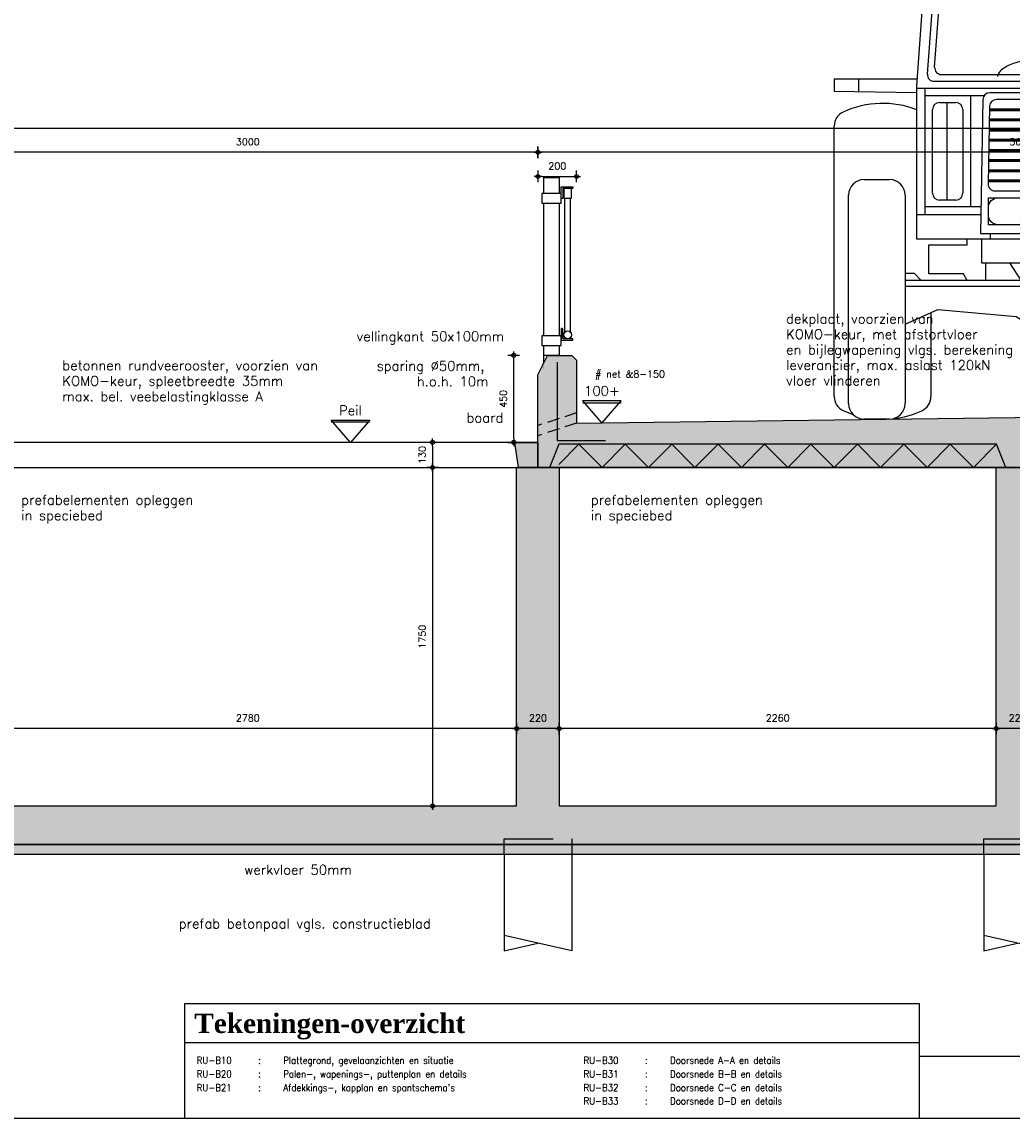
# Model space of a CAD drawing. Extents: x 0 to 38100, y 0 to 35640.
# Tile 28 of 42: x 12779 to 17898, y 23960 to 29628. Entities that reach past the tile are written whole.
import ezdxf
from ezdxf.enums import TextEntityAlignment as Align

# ---------------------------------------------------------------- set-up
doc = ezdxf.new("R2010")
doc.units = 0
doc.header["$LTSCALE"] = 20
doc.header["$PDMODE"] = 1
doc.header["$PDSIZE"] = -3
for name, pattern in [('DASHED', [19.05, 12.7, -6.35]), ('HIDDEN2', [4.7625, 3.175, -1.5875]), ('ONZBAAR', [10000000000.0, 0, -10000000000.0])]:
    doc.linetypes.add(name, pattern=pattern)
doc.layers.get('0').update_dxf_attribs({"linetype": 'CONTINUOUS'})
doc.layers.get('DEFPOINTS').update_dxf_attribs({"linetype": 'CONTINUOUS'})
for name, color, linetype in [('A--A16--_F123-_SOLID', 27, 'CONTINUOUS'), ('A--A23--_F123-', 8, 'CONTINUOUS'), ('A--A23--_F123-_SOLID', 27, 'CONTINUOUS'), ('A--L$2A-', 7, 'CONTINUOUS'), ('A--L$2A-_F123-', 1, 'CONTINUOUS'), ('A--L$4A-', 7, 'CONTINUOUS'), ('A--L$4A-_F123-', 7, 'CONTINUOUS'), ('A--L$9A-_RENVOOI', 1, 'CONTINUOUS'), ('A--L16--', 7, 'CONTINUOUS'), ('A--L16--_F-23-', 7, 'CONTINUOUS'), ('A--L16--_F123-', 3, 'CONTINUOUS'), ('A--L17--', 7, 'CONTINUOUS'), ('A--L17--_F123-', 7, 'CONTINUOUS'), ('A--L23--', 7, 'CONTINUOUS'), ('A--L23--_F123-', 3, 'CONTINUOUS'), ('A--L28BW_F-23-', 3, 'WAP150'), ('A--L79--', 7, 'CONTINUOUS'), ('A--L79--_F123-', 2, 'CONTINUOUS'), ('A--L92--', 7, 'CONTINUOUS'), ('A--L92--_F123-', 7, 'CONTINUOUS'), ('A--M$1A-_F123-_MAATV', 7, 'CONTINUOUS'), ('A--M$1A-_F123-_PEILM', 7, 'CONTINUOUS'), ('A--T$1A-_F123-_01', 7, 'CONTINUOUS'), ('A--T$1A-_F123-_0_18MM', 1, 'CONTINUOUS'), ('A--T$1A-_F123-_0_25MM', 2, 'CONTINUOUS'), ('A--T$9A-_F123-', 1, 'CONTINUOUS'), ('X--LR---_CP', 7, 'CONTINUOUS')]:
    doc.layers.add(name, color=color, linetype=linetype)
doc.styles.add('0_18', font='ROMANS.shx', dxfattribs={"height": 36})
doc.styles.add('0_25', font='ROMANS.shx', dxfattribs={"height": 50})
doc.styles.add('ALFA-0_18', font='ROMANS', dxfattribs={"width": 0.9, "height": 180})
doc.styles.add('MISO', font='ROMANS.shx')
doc.styles.add('ST-01', font='TIMESBD.TTF', dxfattribs={"height": 5})
doc.styles.get("Standard").update_dxf_attribs({"font": 'SIMPLEX'})
doc.linetypes.add('WAP150', pattern='A,1,["o",STANDARD,S=10,R=0,X=-3.6,Y=5],148,["o",STANDARD,S=10,R=0,X=-1.6,Y=5],1', length=150)
doc.dimstyles.new('DLV18', dxfattribs={"dimscale": 20, "dimtxt": 1.8, "dimasz": 1, "dimexe": 0, "dimexo": 0, "dimgap": 0, "dimtad": 0, "dimdec": 0, "dimrnd": 1, "dimzin": 0, "dimtxsty": 'MISO', "dimblk1": '$DIMDLV', "dimblk2": '$DIMDLV', "dimsah": 1, "dimcen": 0, "dimse1": 1, "dimse2": 1, "dimclrd": 256, "dimclre": 256, "dimclrt": 1, "dimazin": 3, "dimtfac": 1, "dimtdec": 0, "dimtix": 1, "dimtmove": 0, "dimatfit": 3, "dimtvp": 1.5, "dimtolj": 1, "dimtzin": 0})
doc.dimstyles.new('DLV50', dxfattribs={"dimscale": 20, "dimtxt": 5, "dimasz": 1, "dimexe": 0, "dimexo": 0, "dimgap": 0, "dimtad": 0, "dimdec": 0, "dimrnd": 1, "dimzin": 0, "dimtxsty": 'MISO', "dimblk1": '$DIMDLV', "dimblk2": '$DIMDLV', "dimsah": 1, "dimcen": 0, "dimse1": 1, "dimse2": 1, "dimclrd": 256, "dimclre": 256, "dimclrt": 4, "dimazin": 3, "dimtfac": 1, "dimtdec": 0, "dimtix": 1, "dimtmove": 0, "dimatfit": 3, "dimtvp": 0.86, "dimtolj": 1, "dimtzin": 0})

# ---------------------------------------------------------------- blocks, each defined once
blk = doc.blocks.new('*U104')
at = {"layer": 'A--A16--_F123-_SOLID', "color": 11}
for points in [[(0, 0), (0, 25), (8540, 0), (8540, 25)], [(8540, 0), (8540, -25), (0, 0), (0, -25)]]:
    blk.add_solid(points, dxfattribs=at)
at = {"layer": 'A--L16--_F-23-', "color": 3, "linetype": 'CONTINUOUS'}
for points in [[(0, 0), (0, 25), (8540, 25), (8540, 0)], [(0, 0), (0, -25), (8540, -25), (8540, 0)]]:
    blk.add_lwpolyline(points, dxfattribs=at)
blk = doc.blocks.new('QR23011-')
at = {"layer": 'A--A23--_F123-_SOLID', "linetype": 'CONTINUOUS'}
for points in [[(0, 0), (100, 0), (120, 130), (0, 130)], [(2900, 0), (3000, 0), (3000, 130), (2880, 130)]]:
    blk.add_hatch(color=27, dxfattribs=at).paths.add_polyline_path(points)
at = {"layer": 'A--L23--_F123-', "color": 1, "linetype": 'CONTINUOUS'}
blk.add_lwpolyline([(0, 0), (3000, 0), (3000, 130), (0, 130)], close=True, dxfattribs=at)
at = {"layer": 'A--L23--_F123-', "color": 3, "linetype": 'CONTINUOUS'}
for points in [[(0, 0), (100, 0), (120, 130), (0, 130)], [(3000, 0), (2900, 0), (2880, 130), (3000, 130)]]:
    blk.add_lwpolyline(points, close=True, dxfattribs=at)
at = {"layer": 'X--LR---_CP'}
blk.add_point((0, 0), dxfattribs=at)
blk = doc.blocks.new('$DIMDLV')
at = {"color": 0}
for p, q in [((-1, 0), (1, 0)), ((0, -1.5), (0, 1.5))]:
    blk.add_line(p, q, dxfattribs=at)
blk.add_circle((0, 0), 0.5, dxfattribs=at)
blk = doc.blocks.new('*D54')
at = {"layer": 'A--M$1A-_F123-_MAATV'}
blk.add_line((14902.2, 27304.1), (14902.2, 25594.1), dxfattribs=at)
at = {"layer": 'DEFPOINTS', "color": 0}
for p in [(15446.6, 27324.1), (14902.2, 25574.1), (15336.6, 25574.1)]:
    blk.add_point(p, dxfattribs=at)
at = {"layer": 'A--M$1A-_F123-_MAATV', "xscale": 20, "yscale": 20, "zscale": 20}
for p, rotation in [((14902.2, 27324.1), 90), ((14902.2, 25574.1), 270)]:
    blk.add_blockref('$DIMDLV', p, dxfattribs=dict(at, rotation=rotation))
at = {"layer": 'A--M$1A-_F123-_MAATV', "color": 1, "insert": (14848.2, 26449.1), "char_height": 36, "attachment_point": 5, "rotation": 90, "style": 'MISO'}
blk.add_mtext('\\A1;1750', dxfattribs=at)
blk = doc.blocks.new('*D59')
at = {"layer": 'A--M$1A-_F123-_MAATV'}
blk.add_line((17796.6, 25974.1), (15576.6, 25974.1), dxfattribs=at)
at = {"layer": 'DEFPOINTS', "color": 0}
for p in [(15556.6, 25974.1), (15556.6, 25574.1), (17816.6, 25574.1)]:
    blk.add_point(p, dxfattribs=at)
at = {"layer": 'A--M$1A-_F123-_MAATV', "xscale": 20, "yscale": 20, "zscale": 20, "rotation": 180}
blk.add_blockref('$DIMDLV', (15556.6, 25974.1), dxfattribs=at)
at = {"layer": 'A--M$1A-_F123-_MAATV', "xscale": 20, "yscale": 20, "zscale": 20}
blk.add_blockref('$DIMDLV', (17816.6, 25974.1), dxfattribs=at)
at = {"layer": 'A--M$1A-_F123-_MAATV', "color": 1, "insert": (16686.6, 26028.1), "char_height": 36, "attachment_point": 5, "style": 'MISO'}
blk.add_mtext('\\A1;2260', dxfattribs=at)
blk = doc.blocks.new('Q010075-')
at = {"layer": 'A--L17--_F123-', "color": 1, "linetype": 'DASHED'}
blk.add_lwpolyline([(-175, 0), (-175, 80), (175, 80), (175, 0)], dxfattribs=at)
at = {"layer": 'A--L17--_F123-', "color": 1, "linetype": 'CONTINUOUS'}
for points in [[(175, 0), (175, -500), (-175, -420)], [(-175, 0), (-175, -500), (0, -460)]]:
    blk.add_lwpolyline(points, dxfattribs=at)
at = {"layer": 'X--LR---_CP'}
for p in [(-175, 0), (-175, 0), (175, 0)]:
    blk.add_point(p, dxfattribs=at)
blk = doc.blocks.new('*D61')
at = {"layer": 'A--M$1A-_F123-_MAATV'}
blk.add_line((15316.6, 25974.1), (12576.6, 25974.1), dxfattribs=at)
at = {"layer": 'DEFPOINTS', "color": 0}
for p in [(12556.6, 25974.1), (12556.6, 25574.1), (15336.6, 25574.1)]:
    blk.add_point(p, dxfattribs=at)
at = {"layer": 'A--M$1A-_F123-_MAATV', "xscale": 20, "yscale": 20, "zscale": 20, "rotation": 180}
blk.add_blockref('$DIMDLV', (12556.6, 25974.1), dxfattribs=at)
at = {"layer": 'A--M$1A-_F123-_MAATV', "xscale": 20, "yscale": 20, "zscale": 20}
blk.add_blockref('$DIMDLV', (15336.6, 25974.1), dxfattribs=at)
at = {"layer": 'A--M$1A-_F123-_MAATV', "color": 1, "insert": (13946.6, 26028.1), "char_height": 36, "attachment_point": 5, "style": 'MISO'}
blk.add_mtext('\\A1;2780', dxfattribs=at)
blk = doc.blocks.new('*D60')
at = {"layer": 'A--M$1A-_F123-_MAATV'}
blk.add_line((15536.6, 25974.1), (15356.6, 25974.1), dxfattribs=at)
at = {"layer": 'DEFPOINTS', "color": 0}
for p in [(15336.6, 25974.1), (15336.6, 25574.1), (15556.6, 25574.1)]:
    blk.add_point(p, dxfattribs=at)
at = {"layer": 'A--M$1A-_F123-_MAATV', "xscale": 20, "yscale": 20, "zscale": 20, "rotation": 180}
blk.add_blockref('$DIMDLV', (15336.6, 25974.1), dxfattribs=at)
at = {"layer": 'A--M$1A-_F123-_MAATV', "xscale": 20, "yscale": 20, "zscale": 20}
blk.add_blockref('$DIMDLV', (15556.6, 25974.1), dxfattribs=at)
at = {"layer": 'A--M$1A-_F123-_MAATV', "color": 1, "insert": (15446.6, 26028.1), "char_height": 36, "attachment_point": 5, "style": 'MISO'}
blk.add_mtext('\\A1;220', dxfattribs=at)
blk = doc.blocks.new('*D58')
at = {"layer": 'A--M$1A-_F123-_MAATV'}
blk.add_line((18016.6, 25974.1), (17836.6, 25974.1), dxfattribs=at)
at = {"layer": 'DEFPOINTS', "color": 0}
for p in [(17816.6, 25974.1), (17816.6, 25574.1), (18036.6, 25574.1)]:
    blk.add_point(p, dxfattribs=at)
at = {"layer": 'A--M$1A-_F123-_MAATV', "xscale": 20, "yscale": 20, "zscale": 20, "rotation": 180}
blk.add_blockref('$DIMDLV', (17816.6, 25974.1), dxfattribs=at)
at = {"layer": 'A--M$1A-_F123-_MAATV', "xscale": 20, "yscale": 20, "zscale": 20}
blk.add_blockref('$DIMDLV', (18036.6, 25974.1), dxfattribs=at)
at = {"layer": 'A--M$1A-_F123-_MAATV', "color": 1, "insert": (17926.6, 26028.1), "char_height": 36, "attachment_point": 5, "style": 'MISO'}
blk.add_mtext('\\A1;220', dxfattribs=at)
blk = doc.blocks.new('*U296')
at = {"layer": 'A--A23--_F123-', "linetype": 'CONTINUOUS'}
for p, q in [((-2160, 60), (-2264, -44)), ((-2160, 60), (-2040, -60)), ((-1920, 60), (-2040, -60)), ((-1920, 60), (-1800, -60)), ((-1680, 60), (-1800, -60)), ((-1680, 60), (-1560, -60)), ((-1440, 60), (-1560, -60)), ((-1440, 60), (-1320, -60)), ((-1200, 60), (-1320, -60)), ((-1200, 60), (-1080, -60)), ((-960, 60), (-1080, -60)), ((-960, 60), (-840, -60)), ((-720, 60), (-840, -60)), ((-720, 60), (-600, -60)), ((-480, 60), (-600, -60)), ((-480, 60), (-360, -60)), ((-240, 60), (-360, -60)), ((-240, 60), (-120, -60)), ((0, 60), (-120, -60))]:
    blk.add_line(p, q, dxfattribs=at)
blk = doc.blocks.new('*U106')
at = {"layer": 'A--L23--_F123-', "color": 250, "linetype": 'ONZBAAR'}
for points in [[(0, 0), (0, 60), (-2264, 60), (-2264, 0)], [(0, 0), (0, -60), (-2264, -60), (-2264, 0)]]:
    blk.add_lwpolyline(points, dxfattribs=at)
at = {"layer": 'A--A23--_F123-'}
blk.add_blockref('*U296', (0, 0), dxfattribs=at)
blk = doc.blocks.new('QR79004-')
at = {"layer": 'A--L79--_F123-', "color": 1, "linetype": 'CONTINUOUS'}
for p, q in [((70, 120.3), (70, 812.6)), ((98, 120.3), (98, 812.6))]:
    blk.add_line(p, q, dxfattribs=at)
for points in [[(-40, 920), (40, 920), (40, 837.6), (-40, 837.6)], [(64, 812.6), (104, 812.6), (104, 862.6), (64, 862.6)], [(-50, 787.6), (50, 787.6), (50, 837.6), (-50, 837.6)], [(-40, 787.6), (40, 787.6), (40, 100), (-40, 100)], [(-50, 50), (50, 50), (50, 100), (-50, 100)], [(-40, 50), (40, 50), (40, 0), (-40, 0)]]:
    blk.add_lwpolyline(points, close=True, dxfattribs=at)
at = {"layer": 'A--L79--_F123-', "color": 2, "linetype": 'CONTINUOUS'}
for points in [[(50, 870.6), (110, 870.6), (110, 864.6, -0.414214), (108, 862.6), (61.5, 862.6, 0.414214), (58, 859.1), (58, 812.6, -0.414214), (56, 810.6), (50, 810.6)], [(50, 78), (110, 78), (110, 84, 0.414214), (108, 86), (61.5, 86, -0.414214), (58, 89.5), (58, 136, 0.414214), (56, 138), (50, 138)]]:
    blk.add_lwpolyline(points, format="xyb", close=True, dxfattribs=at)
at = {"layer": 'A--L79--_F123-', "color": 1, "linetype": 'CONTINUOUS'}
blk.add_circle((84, 106), 20, dxfattribs=at)
at = {"layer": 'X--LR---_CP', "linetype": 'CONTINUOUS'}
blk.add_point((0, 0), dxfattribs=at)
blk = doc.blocks.new('*D52')
at = {"layer": 'A--M$1A-_F123-_MAATV', "linetype": 'CONTINUOUS'}
blk.add_line((15321.6, 27474.1), (15321.6, 27884.1), dxfattribs=at)
at = {"layer": 'DEFPOINTS', "color": 0, "linetype": 'CONTINUOUS'}
for p in [(15321.6, 27904.1), (15496.6, 27904.1), (15446.6, 27454.1)]:
    blk.add_point(p, dxfattribs=at)
at = {"layer": 'A--M$1A-_F123-_MAATV', "linetype": 'CONTINUOUS', "xscale": 20, "yscale": 20, "zscale": 20}
for p, rotation in [((15321.6, 27904.1), 90), ((15321.6, 27454.1), 270)]:
    blk.add_blockref('$DIMDLV', p, dxfattribs=dict(at, rotation=rotation))
at = {"layer": 'A--M$1A-_F123-_MAATV', "color": 1, "linetype": 'CONTINUOUS', "insert": (15267.6, 27679.1), "char_height": 36, "attachment_point": 5, "rotation": 90, "style": 'MISO'}
blk.add_mtext('\\A1;450', dxfattribs=at)
blk = doc.blocks.new('*D53')
at = {"layer": 'A--M$1A-_F123-_MAATV'}
blk.add_line((14902.2, 27434.1), (14902.2, 27344.1), dxfattribs=at)
at = {"layer": 'DEFPOINTS', "color": 0}
for p in [(15446.6, 27454.1), (14902.2, 27324.1), (15446.6, 27324.1)]:
    blk.add_point(p, dxfattribs=at)
at = {"layer": 'A--M$1A-_F123-_MAATV', "xscale": 20, "yscale": 20, "zscale": 20}
for p, rotation in [((14902.2, 27454.1), 90), ((14902.2, 27324.1), 270)]:
    blk.add_blockref('$DIMDLV', p, dxfattribs=dict(at, rotation=rotation))
at = {"layer": 'A--M$1A-_F123-_MAATV', "color": 1, "insert": (14848.2, 27389.1), "char_height": 36, "attachment_point": 5, "rotation": 90, "style": 'MISO'}
blk.add_mtext('\\A1;130', dxfattribs=at)
blk = doc.blocks.new('*D110')
at = {"layer": 'A--M$1A-_F123-_MAATV'}
blk.add_line((20426.6, 28954.1), (15466.6, 28954.1), dxfattribs=at)
at = {"layer": 'DEFPOINTS', "color": 0}
for p in [(15446.6, 28954.1), (20446.6, 27554.1), (15446.6, 27454.1)]:
    blk.add_point(p, dxfattribs=at)
at = {"layer": 'A--M$1A-_F123-_MAATV', "xscale": 20, "yscale": 20, "zscale": 20, "rotation": 180}
blk.add_blockref('$DIMDLV', (15446.6, 28954.1), dxfattribs=at)
at = {"layer": 'A--M$1A-_F123-_MAATV', "xscale": 20, "yscale": 20, "zscale": 20}
blk.add_blockref('$DIMDLV', (20446.6, 28954.1), dxfattribs=at)
at = {"layer": 'A--M$1A-_F123-_MAATV', "color": 1, "insert": (17946.6, 29008.1), "char_height": 36, "attachment_point": 5, "style": 'MISO'}
blk.add_mtext('\\A1;5000', dxfattribs=at)
blk = doc.blocks.new('*D111')
at = {"layer": 'A--M$1A-_F123-_MAATV'}
blk.add_line((15426.6, 28954.1), (12466.6, 28954.1), dxfattribs=at)
at = {"layer": 'DEFPOINTS', "color": 0}
for p in [(12446.6, 28954.1), (12446.6, 27454.1), (15446.6, 27454.1)]:
    blk.add_point(p, dxfattribs=at)
at = {"layer": 'A--M$1A-_F123-_MAATV', "xscale": 20, "yscale": 20, "zscale": 20, "rotation": 180}
blk.add_blockref('$DIMDLV', (12446.6, 28954.1), dxfattribs=at)
at = {"layer": 'A--M$1A-_F123-_MAATV', "xscale": 20, "yscale": 20, "zscale": 20}
blk.add_blockref('$DIMDLV', (15446.6, 28954.1), dxfattribs=at)
at = {"layer": 'A--M$1A-_F123-_MAATV', "color": 1, "insert": (13946.6, 29008.1), "char_height": 36, "attachment_point": 5, "style": 'MISO'}
blk.add_mtext('\\A1;3000', dxfattribs=at)
blk = doc.blocks.new('*D117')
at = {"layer": 'A--M$1A-_F123-_MAATV'}
blk.add_line((2266.6, 29079.1), (20526.6, 29079.1), dxfattribs=at)
at = {"layer": 'DEFPOINTS', "color": 0}
for p in [(20546.6, 29079.1), (2246.6, 27324.1), (20546.6, 27324.1)]:
    blk.add_point(p, dxfattribs=at)
at = {"layer": 'A--M$1A-_F123-_MAATV', "xscale": 20, "yscale": 20, "zscale": 20, "rotation": 180}
blk.add_blockref('$DIMDLV', (2246.6, 29079.1), dxfattribs=at)
at = {"layer": 'A--M$1A-_F123-_MAATV', "xscale": 20, "yscale": 20, "zscale": 20}
blk.add_blockref('$DIMDLV', (20546.6, 29079.1), dxfattribs=at)
at = {"layer": 'A--M$1A-_F123-_MAATV', "color": 4, "insert": (11396.6, 29165.1), "char_height": 100, "attachment_point": 5, "style": 'MISO'}
blk.add_mtext('\\A1;18300', dxfattribs=at)
blk = doc.blocks.new('QD92011-')
at = {"layer": 'A--L92--_F123-', "color": 1}
for p, q in [((-506.2, 2666.2), (184.2, 2666.2)), ((-394.7, 2695), (213.2, 2695)), ((-394.7, 2666.2), (-394.7, 2695)), ((279.3, 2695), (394.7, 2695)), ((285.8, 2666.2), (506.2, 2666.2)), ((394.7, 2666.2), (394.7, 2695)), ((-551.1, 2492.5), (-541.1, 2633.7)), ((-472.4, 2636.8), (163.4, 2636.8)), ((282.3, 2636.8), (472.4, 2636.8)), ((551.1, 2492.5), (541.1, 2633.7)), ((-515.2, 2492.5), (-507.3, 2604.3)), ((148.4, 2277.3), (148.4, 2606.5)), ((217.1, 2580.3), (250, 2604.7)), ((217.1, 2277.3), (217.1, 2580.3)), ((515.2, 2492.5), (507.3, 2604.3)), ((-641.2, 1723.8), (-587.8, 2460)), ((148.4, 2492.5), (-552.9, 2492.5)), ((148.4, 2440.5), (-504.6, 2440.5)), ((551.1, 2492.5), (217.1, 2492.5)), ((504.6, 2440.5), (217.1, 2440.5)), ((641.2, 1723.8), (587.8, 2460)), ((-586.3, 1784.5), (-539.5, 2408)), ((148.4, 2405.5), (-472, 2405.5)), ((472, 2405.5), (217.1, 2405.5)), ((586.3, 1784.5), (539.5, 2408)), ((-548.7, 1819.5), (-506.9, 2373)), ((548.7, 1819.5), (506.9, 2373)), ((-875.4, 2319.9), (-877.6, 2295.5)), ((-601.6, 2270.6), (-877.6, 2295.5)), ((-599.8, 2295.1), (-875.4, 2319.9)), ((112.1, 2178.9), (148.4, 2277.3)), ((148.4, 2277.3), (217.1, 2277.3)), ((182.8, 2277.3), (182.8, 1687.3)), ((253.5, 2178.9), (217.1, 2277.3)), ((599.8, 2295.1), (875.4, 2319.9)), ((601.6, 2270.6), (877.6, 2295.5)), ((875.4, 2319.9), (877.6, 2295.5)), ((112.1, 1687.3), (112.1, 2178.9)), ((253.5, 1687.3), (253.5, 2178.9)), ((-1067.7, 1757.7), (-1067.7, 1695.7)), ((-638.7, 1757.7), (-1067.7, 1757.7)), ((-940.3, 1693.6), (-940.3, 1757.7)), ((-513.8, 1782), (112.1, 1782)), ((253.5, 1782), (513.8, 1782)), ((638.7, 1757.7), (1067.7, 1757.7)), ((940.3, 1693.6), (940.3, 1757.7)), ((1067.7, 1757.7), (1067.7, 1695.7)), ((-641.2, 929.8), (-641.2, 1723.8)), ((112.1, 1710.4), (-641.2, 1710.4)), ((-599.2, 1710.4), (-599.2, 1058.1)), ((-551.4, 1746.9), (112.1, 1746.9)), ((253.5, 1746.9), (551.4, 1746.9)), ((641.2, 1710.4), (253.5, 1710.4)), ((599.2, 1710.4), (599.2, 1058.1)), ((641.2, 929.8), (641.2, 1723.8)), ((-1067.7, 1695.7), (-641.2, 1688.8)), ((-293.7, 1670.9), (-599.2, 1670.9)), ((-363.2, 1670.9), (-363.2, 1098.5)), ((-299, 1652.9), (-311.2, 959.6)), ((264, 1687.3), (-264, 1687.3)), ((229.6, 1652.3), (-229.6, 1652.3)), ((293.7, 1670.9), (599.2, 1670.9)), ((299, 1652.9), (311.2, 959.6)), ((363.2, 1670.9), (363.2, 1098.5)), ((1067.7, 1695.7), (641.2, 1688.8)), ((-559, 1168), (-559, 1601.4)), ((-524, 1636.4), (-438.4, 1636.4)), ((-484.6, 1133), (-484.6, 1636.4)), ((-403.4, 1601.4), (-403.4, 1168)), ((-264.6, 1617.9), (-271.7, 1215.2)), ((264.6, 1617.9), (271.7, 1215.2)), ((403.4, 1601.4), (403.4, 1168)), ((524, 1636.4), (438.4, 1636.4)), ((484.6, 1133), (484.6, 1636.4)), ((559, 1168), (559, 1601.4)), ((-1067.9, 117.1), (-1067.9, 1515)), ((1067.9, 117.1), (1067.9, 1515)), ((-913.5, 1238.7), (-781.4, 1238.7)), ((913.5, 1238.7), (781.4, 1238.7)), ((-993.5, 80), (-993.5, 1158.7)), ((-701.4, 1158.7), (-701.4, 80)), ((-236.7, 1179.6), (236.7, 1179.6)), ((220.5, 1144.6), (118.6, 1144.6)), ((701.4, 1158.7), (701.4, 80)), ((993.5, 80), (993.5, 1158.7)), ((-308.8, 1098.5), (-599.2, 1098.5)), ((-438.4, 1133), (-524, 1133)), ((68.6, 1094.6), (68.6, 1055.3)), ((270.5, 1055.3), (270.5, 1094.6)), ((308.8, 1098.5), (599.2, 1098.5)), ((438.4, 1133), (524, 1133)), ((-641.2, 1058.1), (-309.5, 1058.1)), ((641.2, 1058.1), (309.5, 1058.1)), ((118.6, 1005.3), (220.5, 1005.3)), ((-300.1, 929.8), (-641.2, 929.8)), ((-380.8, 902), (-380.8, 929.8)), ((-311.2, 959.6), (311.2, 959.6)), ((306, 929.8), (-306, 929.8)), ((-306, 929.8), (-306, 808.9)), ((-259.8, 929.8), (-259.8, 959.6)), ((-97.9, 929.8), (-97.9, 808.9)), ((-56.9, 929.8), (-56.9, 808.9)), ((56.9, 929.8), (56.9, 808.9)), ((97.9, 929.8), (97.9, 808.9)), ((259.8, 929.8), (259.8, 959.6)), ((300.1, 929.8), (641.2, 929.8)), ((306, 929.8), (306, 808.9)), ((380.8, 902), (380.8, 929.8)), ((-578.1, 902), (-380.8, 902)), ((-578.1, 751.6), (-578.1, 902)), ((578.1, 902), (380.8, 902)), ((578.1, 751.6), (578.1, 902)), ((-306, 808.9), (306, 808.9)), ((-283.4, 716.9), (-283.4, 808.9)), ((-161.5, 808.9), (-75.2, 675.5)), ((161.5, 808.9), (75.2, 675.5)), ((283.4, 716.9), (283.4, 808.9)), ((-653.5, 752.1), (-701.4, 752.1)), ((-618.5, 716.9), (-653.5, 752.1)), ((-399, 751.6), (-578.1, 751.6)), ((-381.2, 716.9), (-399, 751.6)), ((381.2, 716.9), (399, 751.6)), ((399, 751.6), (578.1, 751.6)), ((618.5, 716.9), (653.5, 752.1)), ((653.5, 752.1), (701.4, 752.1)), ((-102, 716.9), (-701.4, 716.9)), ((-81.9, 685.8), (-701.4, 685.8)), ((81.9, 685.8), (701.4, 685.8)), ((102, 716.9), (701.4, 716.9)), ((-75.2, 675.5), (-75.2, 559.9)), ((75.2, 675.5), (75.2, 559.9)), ((-701.4, 491.8), (-532.2, 566.8)), ((-567.9, 551), (-567.9, 116.3)), ((-532.2, 566.8), (-127.1, 530.9)), ((-127.1, 530.9), (-63.7, 490.4)), ((-75.2, 559.9), (75.2, 559.9)), ((127.1, 530.9), (63.7, 490.4)), ((532.2, 566.8), (127.1, 530.9)), ((701.4, 491.8), (532.2, 566.8)), ((567.9, 551), (567.9, 116.3)), ((-63.7, 490.4), (63.7, 490.4)), ((-781.4, 0), (-913.5, 0)), ((781.4, 0), (913.5, 0))]:
    blk.add_line(p, q, dxfattribs=at)
for points in [[(250, 2604.7, 0.14909), (262.3, 2608.2, 0.107086), (274.9, 2620.7, 0.075711), (282.6, 2637.9, 0.062535), (285.8, 2660.3, 0.062535), (283.5, 2682.9, 0.075711), (276.5, 2700.4, 0.107086), (264.5, 2713.4, 0.14909), (252.3, 2717.4, 0.14909), (240, 2713.9, 0.107086), (227.4, 2701.4, 0.075711), (219.8, 2684.2, 0.062535), (216.5, 2661.8, 0.062535), (218.8, 2639.2, 0.075711), (225.8, 2621.7, 0.107086), (237.8, 2608.7, 0.14909)], [(-220.5, 1144.6), (-118.6, 1144.6, -0.414214), (-68.6, 1094.6), (-68.6, 1055.3, -0.414214), (-118.6, 1005.3), (-220.5, 1005.3, -0.414214), (-270.5, 1055.3), (-270.5, 1094.6, -0.414214)]]:
    blk.add_lwpolyline(points, format="xyb", close=True, dxfattribs=at)
for points in [[(-763.3, 2285.2), (-761.6, 2251.2, -0.428618), (-806.6, 2204), (-889.8, 2204, -0.399954), (-934.7, 2246.8), (-942.2, 2399.8, -0.428618), (-897.3, 2447)], [(-897.3, 2447), (-814.1, 2447, -0.399954), (-769.1, 2404.2), (-764.5, 2309.9, -0.428618)], [(763.3, 2285.2), (761.6, 2251.2, 0.428618), (806.6, 2204), (889.8, 2204, 0.399954), (934.7, 2246.8), (942.2, 2399.8, 0.428618), (897.3, 2447)], [(897.3, 2447), (814.1, 2447, 0.399954), (769.1, 2404.2), (764.5, 2309.9, 0.428618)], [(8.8, 1861.2, 0.041003), (-85.7, 1853.5, 0.054053), (-155.1, 1834.1, 0.097097), (-210.4, 1798.4, 0.180079), (-222.8, 1772.4, 0.055719)], [(112.1, 1851.9, 0.006686), (103.3, 1853.5, 0.041003), (8.8, 1861.2, 0.041003)], [(112.1, 1851.9, 0.006686), (103.3, 1853.5, 0.041003), (8.8, 1861.2, 0.041003)], [(112.1, 1851.9, 0.006686), (103.3, 1853.5, 0.041003), (8.8, 1861.2, 0.041003)], [(112.1, 1851.9, 0.006686), (103.3, 1853.5, 0.041003), (8.8, 1861.2, 0.041003)], [(112.1, 1851.9, 0.006686), (103.3, 1853.5, 0.041003), (8.8, 1861.2, 0.041003)], [(112.1, 1851.9, 0.006686), (103.3, 1853.5, 0.041003), (8.8, 1861.2, 0.041003)], [(112.1, 1851.9, 0.006686), (103.3, 1853.5, 0.041003), (8.8, 1861.2, 0.041003)]]:
    blk.add_lwpolyline(points, format="xyb", dxfattribs=at)
at = {"layer": 'A--L92--_F123-', "color": 1, "const_width": 15}
for points in [[(265, 1599.8), (-265, 1599.8)], [(265.9, 1547.2), (-265.9, 1547.2)], [(266.8, 1494.7), (-266.8, 1494.7)], [(267.7, 1442.1), (-267.7, 1442.1)], [(268.7, 1389.6), (-268.7, 1389.6)], [(269.6, 1337), (-269.6, 1337)], [(270.5, 1284.4), (-270.5, 1284.4)]]:
    blk.add_lwpolyline(points, dxfattribs=at)
blk.add_lwpolyline([(271.4, 1231.9), (-271.4, 1231.9)], close=True, dxfattribs=at)
at = {"layer": 'A--L92--_F123-', "color": 1}
for points in [[(-270.5, 1144.6), (-68.6, 1144.6), (-68.6, 1005.3), (-270.5, 1005.3)], [(270.5, 1144.6), (68.6, 1144.6), (68.6, 1005.3), (270.5, 1005.3)]]:
    blk.add_lwpolyline(points, close=True, dxfattribs=at)
blk.add_circle((0, 623.1), 46.3, dxfattribs=at)
for centre, radius, start, end in [((-506.2, 2631.2), 35, 90, 175.9565), ((354.3, 2523.7), 221.9, 121.0137, 158.0815), ((506.2, 2631.2), 35, 4.0435, 90), ((-472.4, 2601.8), 35, 90, 175.9565), ((472.4, 2601.8), 35, 4.0435, 90), ((-552.9, 2457.5), 35, 90, 175.8567), ((-504.6, 2405.5), 35, 90, 175.8567), ((504.6, 2405.5), 35, 4.1433, 90), ((552.9, 2457.5), 35, 4.1433, 90), ((-472, 2370.5), 35, 90, 175.8567), ((472, 2370.5), 35, 4.1433, 90), ((-513.8, 1817), 35, 175.8567, 270), ((513.8, 1817), 35, 270, 4.1433), ((-551.4, 1781.9), 35, 175.8567, 270), ((551.4, 1781.9), 35, 270, 4.1433), ((-264, 1652.3), 35, 90, 178.9898), ((-229.6, 1617.3), 35, 90, 178.9898), ((229.6, 1617.3), 35, 1.0102, 90), ((264, 1652.3), 35, 1.0102, 90), ((-987.9, 1515), 80, 114.9976, 180), ((-817.1, 1148.5), 484.3, 68.7011, 114.9976), ((-524, 1601.4), 35, 90, 180), ((-438.4, 1601.4), 35, 0, 90), ((438.4, 1601.4), 35, 90, 180), ((524, 1601.4), 35, 0, 90), ((817.1, 1148.5), 484.3, 65.0024, 111.2989), ((987.9, 1515), 80, 0, 65.0024), ((-913.5, 1158.7), 80, 90, 180), ((-781.4, 1158.7), 80, 0, 90), ((-236.7, 1214.6), 35, 178.9898, 270), ((236.7, 1214.6), 35, 270, 1.0102), ((781.4, 1158.7), 80, 90, 180), ((913.5, 1158.7), 80, 0, 90), ((-524, 1168), 35, 180, 270), ((-438.4, 1168), 35, 270, 0), ((118.6, 1094.6), 50, 90, 180), ((220.5, 1094.6), 50, 0, 90), ((438.4, 1168), 35, 180, 270), ((524, 1168), 35, 270, 0), ((118.6, 1055.3), 50, 180, 270), ((220.5, 1055.3), 50, 270, 0), ((-987.9, 117.1), 80, 180, 245.0024), ((-647.9, 116.3), 80, 294.7405, 0), ((647.9, 116.3), 80, 180, 245.2595), ((987.9, 117.1), 80, 294.9976, 0), ((-913.5, 80), 80, 180, 270), ((-781.4, 80), 80, 270, 0), ((781.4, 80), 80, 180, 270), ((913.5, 80), 80, 270, 0), ((-817.1, 483.5), 484.3, 245.0024, 251.4844), ((-817.1, 483.5), 484.3, 276.5102, 294.7405), ((817.1, 483.5), 484.3, 245.2595, 263.4898), ((817.1, 483.5), 484.3, 288.5156, 294.9976)]:
    blk.add_arc(centre, radius, start, end, dxfattribs=at)
blk = doc.blocks.new('KA-A1-2X')
at = {"layer": 'A--L$2A-_F123-', "color": 4}
blk.add_lwpolyline([(10, 10), (1251, 10), (1251, 584), (10, 584)], close=True, dxfattribs=at)
blk = doc.blocks.new('ST-XT-MC')
at = {"layer": 'A--L$4A-_F123-', "color": 4}
blk.add_lwpolyline([(-190, 0), (-190, 16), (0, 16), (0, 0)], dxfattribs=at)
at = {"layer": 'A--T$1A-_F123-_01', "color": 7, "style": 'ST-01'}
blk.add_text('Alle maten in het werk controleren', height=5, dxfattribs=at).set_placement((-95, 8), align=Align.CENTER)
blk = doc.blocks.new('*D324')
at = {"layer": 'A--M$1A-_F123-_MAATV'}
blk.add_line((15466.6, 28829.1), (15626.6, 28829.1), dxfattribs=at)
at = {"layer": 'DEFPOINTS', "color": 0}
for p in [(15646.6, 28829.1), (15646.6, 27554.1), (15446.6, 27454.1)]:
    blk.add_point(p, dxfattribs=at)
at = {"layer": 'A--M$1A-_F123-_MAATV', "xscale": 20, "yscale": 20, "zscale": 20, "rotation": 180}
blk.add_blockref('$DIMDLV', (15446.6, 28829.1), dxfattribs=at)
at = {"layer": 'A--M$1A-_F123-_MAATV', "xscale": 20, "yscale": 20, "zscale": 20}
blk.add_blockref('$DIMDLV', (15646.6, 28829.1), dxfattribs=at)
at = {"layer": 'A--M$1A-_F123-_MAATV', "color": 1, "insert": (15546.6, 28883.1), "char_height": 36, "attachment_point": 5, "style": 'MISO'}
blk.add_mtext('\\A1;200', dxfattribs=at)

msp = doc.modelspace()

# ---------------------------------------------------------------- hatches: boundary and pattern name
at = {"layer": 'A--A16--_F123-_SOLID'}
msp.add_hatch(color=256, dxfattribs=at).paths.add_polyline_path([(18036.6, 25574.1), (20296.6, 25574.1), (20296.6, 27324.1), (20546.6, 27324.1), (20546.6, 25574.1), (20696.6, 25574.1), (20696.6, 25374.1), (12156.6, 25374.1), (12156.6, 25574.1), (12306.6, 25574.1), (12306.6, 27454.1), (12446.6, 27454.1), (12446.6, 27324.1), (12556.6, 27324.1), (12556.6, 25574.1), (15336.6, 25574.1), (15336.6, 27324.1), (15556.6, 27324.1), (15556.6, 25574.1), (17816.6, 25574.1), (17816.6, 27324.1), (18036.6, 27324.1)])
at = {"layer": 'A--A23--_F123-_SOLID', "linetype": 'CONTINUOUS'}
for color, points in [(27, [(20446.6, 27554.1), (20446.6, 27324.1), (20386.6, 27324.1), (20338.6, 27444.1), (18034.6, 27444.1), (17986.6, 27324.1), (17866.6, 27324.1), (17818.6, 27444.1), (15554.6, 27444.1), (15506.6, 27324.1), (15446.6, 27324.1), (15446.6, 27804.1), (15496.6, 27904.1), (15621.6, 27904.1), (15646.6, 27879.1), (15646.6, 27554.1), (18046.6, 27584.1)]), (25, [(17866.6, 27324.1), (17818.6, 27444.1), (15554.6, 27444.1), (15506.6, 27324.1)])]:
    msp.add_hatch(color=color, dxfattribs=at).paths.add_polyline_path(points)

# ---------------------------------------------------------------- linework, layer by layer
at = {"layer": 'A--A23--_F123-_SOLID', "color": 25, "linetype": 'CONTINUOUS'}
msp.add_line((15476.6, 27879.1), (15476.6, 27879.1), dxfattribs=at)
at = {"layer": 'A--A23--_F123-_SOLID', "color": 27, "linetype": 'CONTINUOUS'}
msp.add_lwpolyline([(20446.6, 27554.1), (20446.6, 27554.1), (20446.6, 27554.1), (20446.6, 27554.1), (20446.6, 27554.1), (20446.6, 27324.1), (20386.6, 27324.1), (20338.6, 27444.1), (18034.6, 27444.1), (17986.6, 27324.1), (17866.6, 27324.1), (17818.6, 27444.1), (15554.6, 27444.1), (15506.6, 27324.1), (15506.6, 27324.1), (15506.6, 27324.1), (15446.6, 27324.1), (15446.6, 27804.1), (15496.6, 27904.1), (15621.6, 27904.1), (15646.6, 27879.1), (15646.6, 27554.1), (18046.6, 27584.1), (20446.6, 27554.1)], close=True, dxfattribs=at)
at = {"layer": 'A--A23--_F123-_SOLID', "color": 25, "linetype": 'CONTINUOUS'}
msp.add_lwpolyline([(17866.6, 27324.1), (17818.6, 27444.1), (15554.6, 27444.1), (15506.6, 27324.1)], close=True, dxfattribs=at)
at = {"layer": 'A--L16--_F123-'}
msp.add_lwpolyline([(18036.6, 25574.1), (20296.6, 25574.1), (20296.6, 27324.1), (20546.6, 27324.1), (20546.6, 25574.1), (20696.6, 25574.1), (20696.6, 25374.1), (12156.6, 25374.1), (12156.6, 25574.1), (12306.6, 25574.1), (12306.6, 27454.1), (12446.6, 27454.1), (12446.6, 27324.1), (12556.6, 27324.1), (12556.6, 25574.1), (15336.6, 25574.1), (15336.6, 27324.1), (15556.6, 27324.1), (15556.6, 25574.1), (17816.6, 25574.1), (17816.6, 27324.1), (18036.6, 27324.1)], close=True, dxfattribs=at)
at = {"layer": 'A--L23--_F123-', "color": 8, "linetype": 'CONTINUOUS'}
msp.add_line((15476.6, 27864.1), (15476.6, 27904.1), dxfattribs=at)
at = {"layer": 'A--L23--_F123-', "color": 3, "linetype": 'CONTINUOUS'}
msp.add_lwpolyline([(15446.6, 27324.1), (15446.6, 27804.1), (15496.6, 27904.1), (15621.6, 27904.1), (15646.6, 27879.1), (15646.6, 27554.1), (18046.6, 27584.1), (20446.6, 27554.1), (20446.6, 27554.1), (20446.6, 27554.1), (20446.6, 27554.1), (20446.6, 27554.1), (20446.6, 27324.1), (15506.6, 27324.1), (15506.6, 27324.1)], close=True, dxfattribs=at)
at = {"layer": 'A--L23--_F123-', "color": 2, "linetype": 'CONTINUOUS'}
msp.add_lwpolyline([(17866.6, 27324.1), (17818.6, 27444.1), (15554.6, 27444.1), (15506.6, 27324.1)], close=True, dxfattribs=at)
at = {"layer": 'A--L28BW_F-23-', "color": 3, "linetype": 'WAP150', "ltscale": 0.05}
msp.add_lwpolyline([(15546.6, 27869.1), (15546.6, 27464.1), (15796.6, 27464.1)], dxfattribs=at)
at = {"layer": 'A--L79--_F123-', "color": 0, "linetype": 'HIDDEN2'}
for p, q in [((15646.6, 27606.7), (15446.6, 27541.2)), ((15646.6, 27554.1), (15446.6, 27488.6))]:
    msp.add_line(p, q, dxfattribs=at)
at = {"layer": 'A--M$1A-_F123-_PEILM', "color": 8, "linetype": 'CONTINUOUS'}
msp.add_line((15678.8, 27658.6), (15877.5, 27658.6), dxfattribs=at)
msp.add_lwpolyline([(15677.5, 27668.8), (15777.5, 27554.1), (15877.5, 27668.8)], close=True, dxfattribs=at)
at = {"layer": 'A--T$1A-_F123-_0_18MM', "color": 1}
msp.add_line((13620, 24350), (17420, 24350), dxfattribs=at)
at = {"layer": 'A--T$1A-_F123-_0_18MM', "linetype": 'CONTINUOUS'}
for points in [[(15471.6, 27854.1, 0, 13.3, 0), (15454.2, 27894.8, 0, 0, 0), (15417.1, 27996.5, 0, 0, 0), (15359.5, 27996.5, 0, 0, 0)], [(12867.3, 27454.1, 0, 13.3, 0), (12867.3, 27492.8, 0, 0, 0), (12867.3, 27845.7, 0, 0, 0), (12982.5, 27845.7, 0, 0, 0)], [(15466.9, 27547.9, 0, 13.3, 0), (15451.4, 27588.6, 0, 0, 0), (15356.6, 27843.4, 0, 0, 0), (15241.4, 27843.4, 0, 0, 0)], [(15446.6, 27454.1, 0, 13.3, 0), (15429.3, 27490.2, 0, 0, 0), (15387.9, 27575.1, 0, 0, 0), (15291.1, 27575.1, 0, 0, 0)], [(15446.6, 27324.1, 0, 13.3, 0), (15475, 27293.3, 0, 0, 0), (15599.9, 27150.6, 0, 0, 0), (15715.1, 27150.6, 0, 0, 0)], [(13731, 25324.1, 0, 13.3, 0), (13759.5, 25293.3, 0, 0, 0), (13807.9, 25237.9, 0, 0, 0), (13923.1, 25237.9, 0, 0, 0)], [(15271.6, 24959.8, 0, 13.3, 0), (15232.9, 24959.8, 0, 0, 0), (15186.6, 24959.8, 0, 0, 0), (15071.4, 24959.8, 0, 0, 0)]]:
    msp.add_lwpolyline(points, format="xyseb", dxfattribs=at)
at = {"layer": 'A--T$1A-_F123-_0_18MM', "color": 1, "linetype": 'CONTINUOUS'}
msp.add_lwpolyline([(15546.6, 27803.8, 0, 13.3, 0), (15586.5, 27803.7, 0, 0, 0), (15727.2, 27803.7, 0, 0, 0), (15727.2, 27803.7, 0, 0, 0)], format="xyseb", dxfattribs=at)
at = {"layer": 'A--T$1A-_F123-_0_18MM', "color": 4}
msp.add_lwpolyline([(13620, 23960), (17420, 23960), (17420, 24550), (13620, 24550)], close=True, dxfattribs=at)
at = {"layer": 'A--T$1A-_F123-_0_25MM', "color": 8, "linetype": 'CONTINUOUS'}
msp.add_line((14575.9, 27558.6), (14377.1, 27558.6), dxfattribs=at)
at = {"layer": 'A--T$1A-_F123-_0_25MM', "color": 1, "linetype": 'CONTINUOUS'}
msp.add_lwpolyline([(16370.2, 27563.1, 0, 13.3, 0), (16386.2, 27598.3, 0, 0, 0), (16609.5, 28087.5, 0, 0, 0), (16724.7, 28087.5, 0, 0, 0)], format="xyseb", dxfattribs=at)
at = {"layer": 'A--T$1A-_F123-_0_25MM', "color": 8, "linetype": 'CONTINUOUS'}
msp.add_lwpolyline([(14577.1, 27568.8), (14477.1, 27454.1), (14377.1, 27568.8)], close=True, dxfattribs=at)

# ---------------------------------------------------------------- block references
at = {"layer": 'A--L$2A-', "xscale": 20, "yscale": 20}
msp.add_blockref('KA-A1-2X', (0, 23760), dxfattribs=at)
at = {"layer": 'A--L$4A-', "xscale": 20, "yscale": 20, "zscale": 0.2}
msp.add_blockref('ST-XT-MC', (21220, 23960), dxfattribs=at)
at = {"layer": 'A--L16--'}
msp.add_blockref('*U104', (12156.6, 25349.1), dxfattribs=at)
at = {"layer": 'A--L17--'}
for p in [(15446.6, 25324.1), (17926.6, 25324.1)]:
    msp.add_blockref('Q010075-', p, dxfattribs=at)
at = {"layer": 'A--L23--'}
msp.add_blockref('QR23011-', (12446.6, 27324.1), dxfattribs=at)
at = {"layer": 'A--L23--', "linetype": 'CONTINUOUS'}
msp.add_blockref('*U106', (17818.6, 27384.1), dxfattribs=at)
at = {"layer": 'A--L79--', "color": 1, "linetype": 'CONTINUOUS'}
msp.add_blockref('QR79004-', (15516.6, 27904.1), dxfattribs=at)
at = {"layer": 'A--L92--'}
msp.add_blockref('QD92011-', (18046.6, 27574.3), dxfattribs=at)

# ---------------------------------------------------------------- texts
at = {"layer": 'A--L$9A-_RENVOOI', "color": 2, "style": 'ALFA-0_18', "width": 0.9}
for s, p in [('RU-B10', (13682.5, 24240)), ('RU-B30', (15682.5, 24240)), ('RU-B20', (13682.5, 24170)), ('RU-B31', (15682.5, 24170)), ('RU-B21', (13682.5, 24100)), ('RU-B32', (15682.5, 24100)), ('RU-B33', (15682.5, 24030))]:
    msp.add_text(s, height=36, dxfattribs=at).set_placement(p)
at = {"layer": 'A--L$9A-_RENVOOI', "style": 'ALFA-0_18', "width": 0.9}
for s, p in [(':', (14000.2, 24240)), ('Plattegrond, gevelaanzichten en situatie', (14130, 24240)), (':', (16000.2, 24240)), ('Doorsnede A-A en details', (16130, 24240)), ('Palen-, wapenings-, puttenplan en details', (14130, 24170)), ('Doorsnede B-B en details', (16130, 24170)), (':', (14000.2, 24170)), (':', (16000.2, 24170)), (':', (14000.2, 24100)), ("Afdekkings-, kapplan en spantschema's", (14130, 24100)), (':', (16000.2, 24100)), ('Doorsnede C-C en details', (16130, 24100)), (':', (16000.2, 24030)), ('Doorsnede D-D en details', (16130, 24030))]:
    msp.add_text(s, height=36, dxfattribs=at).set_placement(p)
at = {"layer": 'A--T$1A-_F123-_0_18MM', "color": 2, "style": '0_18'}
msp.add_text('# net &8-150', height=36, dxfattribs=at).set_placement((15742.4, 27790.2))
at = {"layer": 'A--T$1A-_F123-_0_25MM', "linetype": 'CONTINUOUS', "style": '0_25'}
for s, p in [('dekplaat, voorzien van ', (16729.7, 28068.5)), ('vellingkant 50x100mm', (14509.2, 27977.5)), ('KOMO-keur, met afstortvloer', (16729.7, 27988.5)), ('en bijlegwapening vlgs. berekening', (16729.7, 27908.5)), ('betonnen rundveerooster, voorzien van', (12987.5, 27826.7)), ('sparing %%c50mm,', (14613.1, 27824.4)), ('leverancier, max. aslast 120kN', (16729.7, 27828.5)), ('KOMO-keur, spleetbreedte 35mm', (12987.5, 27746.7)), ('h.o.h. 10m', (14820.3, 27744.4)), ('vloer vlinderen', (16729.7, 27748.5)), ('max. bel. veebelastingklasse A', (12987.5, 27666.7)), ('board', (15077.2, 27556.1)), ('prefabelementen opleggen', (12775.1, 27131.6)), ('prefabelementen opleggen', (15720.1, 27131.6)), ('in speciebed', (12775.1, 27051.6)), ('in speciebed', (15720.1, 27051.6)), ('werkvloer 50mm', (13928.1, 25218.9)), ('prefab betonpaal vgls. constructieblad', (13589.6, 24940.8))]:
    msp.add_text(s, height=50, dxfattribs=at).set_placement(p)
for s, p in [('100+', (15777.5, 27720.2)), ('Peil', (14477.1, 27620.2))]:
    msp.add_text(s, height=50, dxfattribs=at).set_placement(p, align=Align.MIDDLE)
at = {"layer": 'A--T$9A-_F123-', "color": 7, "linetype": 'CONTINUOUS', "style": 'ST-01'}
msp.add_text('Tekeningen-overzicht', height=100, dxfattribs=at).set_placement((13670, 24400))

# ---------------------------------------------------------------- dimensions: what is measured, and where the dimension line sits
at = {"layer": 'A--M$1A-_F123-_MAATV'}
for base, p1, p2, dimstyle, picture, middle in [((20546.6, 29079.1), (2246.6, 27324.1), (20546.6, 27324.1), 'DLV50', '*D117', (11396.6, 29165.1)), ((12446.6, 28954.1), (15446.6, 27454.1), (12446.6, 27454.1), 'DLV18', '*D111', (13946.6, 29008.1)), ((15446.6, 28954.1), (20446.6, 27554.1), (15446.6, 27454.1), 'DLV18', '*D110', (17946.6, 29008.1)), ((15646.6, 28829.1), (15446.6, 27454.1), (15646.6, 27554.1), 'DLV18', '*D324', (15546.6, 28883.1)), ((12556.6, 25974.1), (15336.6, 25574.1), (12556.6, 25574.1), 'DLV18', '*D61', (13946.6, 26028.1)), ((15336.6, 25974.1), (15556.6, 25574.1), (15336.6, 25574.1), 'DLV18', '*D60', (15446.6, 26028.1)), ((15556.6, 25974.1), (17816.6, 25574.1), (15556.6, 25574.1), 'DLV18', '*D59', (16686.6, 26028.1)), ((17816.6, 25974.1), (18036.6, 25574.1), (17816.6, 25574.1), 'DLV18', '*D58', (17926.6, 26028.1))]:
    dim = msp.add_linear_dim(base=base, p1=p1, p2=p2, dimstyle=dimstyle, dxfattribs=at)
    dim.commit()
    dim.dimension.update_dxf_attribs({"geometry": picture, "text_midpoint": middle})
at = {"layer": 'A--M$1A-_F123-_MAATV', "linetype": 'CONTINUOUS'}
dim = msp.add_linear_dim(base=(15321.6, 27904.1), p1=(15446.6, 27454.1), p2=(15496.6, 27904.1), angle=90, dimstyle='DLV18', dxfattribs=at)
dim.commit()
dim.dimension.update_dxf_attribs({"geometry": '*D52', "text_midpoint": (15267.6, 27679.1)})
at = {"layer": 'A--M$1A-_F123-_MAATV'}
for base, p1, p2, picture, middle in [((14902.2, 27324.1), (15446.6, 27454.1), (15446.6, 27324.1), '*D53', (14848.2, 27389.1)), ((14902.2, 25574.1), (15446.6, 27324.1), (15336.6, 25574.1), '*D54', (14848.2, 26449.1))]:
    dim = msp.add_linear_dim(base=base, p1=p1, p2=p2, angle=90, dimstyle='DLV18', dxfattribs=at)
    dim.commit()
    dim.dimension.update_dxf_attribs({"geometry": picture, "text_midpoint": middle})

doc.saveas('drawing.dxf')
